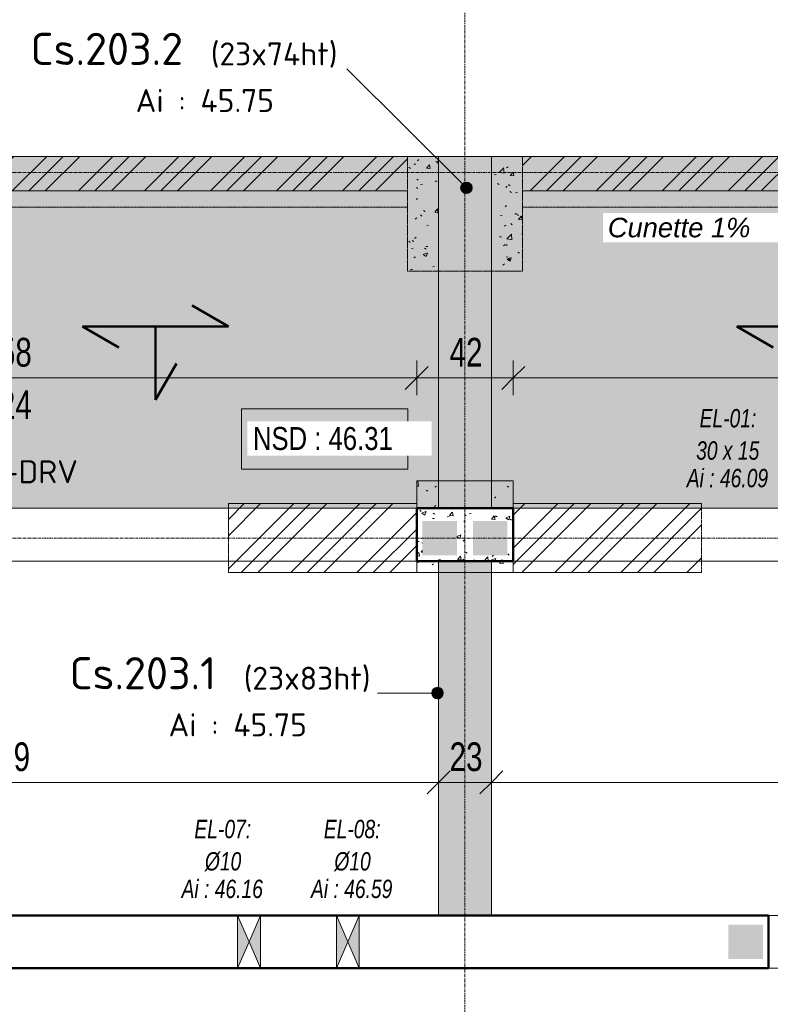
# Model space of a CAD drawing. Header units: millimetres. Extents: x 8507 to 240958, y -8745 to 78383.
# Tile 22 of 71: x 65235 to 68503, y 59709 to 63996. Entities that reach past the tile are written whole.
import ezdxf

# ---------------------------------------------------------------- set-up
doc = ezdxf.new("R2010")
doc.units = ezdxf.units.MM
for name, pattern in [('Ligne de quadrillage', [22.225, 12.7, -3.175, 3.175, -3.175]), ('Tiret 1_16_', [3.175, 1.5875, -1.5875]), ('tiret perso', [2.6, 1.3, -1.3])]:
    doc.linetypes.add(name, pattern=pattern)
for name, color, linetype, lineweight in [('A-ANNO-DIMS', 211, 'Continuous', 9), ('A-ANNO-DIMS-50', 211, 'Continuous', 9), ('A-DETL', 90, 'Continuous', 5), ('A-DETL-GENF', 92, 'Continuous', 5), ('A-DETL-MBND', 5, 'Continuous', 5), ('A-DETL-WIDE', 214, 'Continuous', 50), ('A-DOOR', 31, 'Continuous', 9), ('A-DOOR-IDEN', 31, 'Continuous', 9), ('A-FLOR-IDEN', 11, 'Continuous', 9), ('A-GENM-IDEN', 13, 'Continuous', 9), ('A-WALL', 113, 'Continuous', 9), ('G-ANNO-TEXT', 231, 'Continuous', 9), ('S-BEAM-IDEN', 2, 'Continuous', 9), ('S-GRID', 1, 'Continuous', 9)]:
    doc.layers.add(name, color=color, linetype=linetype, lineweight=lineweight)
doc.styles.add('Arial Narrow_4', font='ARIALN.TTF', dxfattribs={"width": 0.9, "height": 125})
doc.styles.add('Arial_1', font='arial.ttf', dxfattribs={"width": 0.8, "height": 100})
doc.styles.add('Arial_I_1', font='ariali.ttf', dxfattribs={"height": 85})
doc.styles.add('Arial_I_2', font='ariali.ttf', dxfattribs={"width": 0.75, "height": 80})
doc.styles.add('ISOCPEUR', font='isocpeur.ttf', dxfattribs={"height": 100})
doc.styles.add('ISOCPEUR_B', font='txt', dxfattribs={"height": 140})
doc.dimstyles.new('AB6_1_50_-_GB', dxfattribs={"dimscale": 304.8, "dimtxt": 127.928872, "dimasz": 0.328084, "dimexe": 0.246063, "dimexo": 0.0625, "dimgap": 0.04101, "dimtad": 1, "dimdec": 0, "dimlfac": 0.1, "dimdsep": 46, "dimtxsty": 'Arial Narrow_4', "dimblk1": 'OBLIQUE', "dimblk2": 'OBLIQUE', "dimsah": 1, "dimcen": 0.09, "dimazin": 0, "dimtfac": 1, "dimtdec": 4, "dimtix": 1, "dimtmove": 0, "dimatfit": 3, "dimfxl": 0.246063, "dimfxlon": 1, "dimtvp": 1, "dimtolj": 1, "dimtzin": 0, "dimarcsym": 2})
pattern_1 = [(45, (64631.8, -542.27), (-143.6841, 143.6841), []), (45, (64703.64, -542.27), (-143.6841, 143.6841), []), (45, (64775.48, -542.27), (-143.6841, 143.6841), [])]
pattern_2 = [(50, (64631.8, -542.27), (182.18467, -15.9391), [19.05, -209.55]), (355, (64631.8, -542.27), (-35.24243, 191.0566), [15.24, -167.64]), (100.451, (64646.98, -543.6), (146.9425, 175.1167), [16.19, -178.09]), (46.184, (64631.8, -491.47), (271.0789, -42.0433), [28.575, -314.325]), (96.636, (64654.4, -494.97), (237.4025, 247.4272), [24.285, -267.135]), (351.184, (64631.8, -491.47), (237.4046, 247.4251), [22.86, -251.46]), (21, (64657.2, -504.17), (151.61488, -102.26552), [19.05, -209.55]), (326, (64657.2, -504.17), (61.80236, 184.18774), [15.24, -167.64]), (71.451, (64669.83, -512.7), (213.41706, 81.92137), [16.19, -178.09]), (37.5, (64631.8, -542.27), (3.08832, 84.555076), [8.382, -157.226, 8.382, -161.798, -168.275]), (37.5, (64631.8, -542.27), (3.08832, 84.555076), [-335.788, 8.382, -159.893]), (7.5, (64631.8, -542.27), (66.81944, 100.18075), [8.382, -88.646, 8.382, -153.416, -64.135]), (7.5, (64631.8, -542.27), (66.81944, 100.18075), [-258.826, 8.382, -55.753]), (327.5, (64575.156, -542.27), (135.59049, -5.72891), [8.382, -55.118, 8.382, -189.738, -262.89]), (327.5, (64575.156, -542.27), (135.59049, -5.72891), [-261.62, 8.382, -254.508]), (317.5, (64549.76, -542.27), (148.12889, 25.42676), [8.382, -74.168, 8.382, -123.19, -186.69]), (317.5, (64549.76, -542.27), (148.12889, 25.42676), [-214.122, 8.382, -178.308])]

# ---------------------------------------------------------------- blocks, each defined once
blk = doc.blocks.new('G_PORTE_BA - F-DRV-3009778-R-1 variante')
at = {"layer": 'A-DOOR'}
for p, q in [((-1790, -115), (-1790, 115)), ((-1790, 115), (1790, 115)), ((1790, 115), (1790, -115)), ((1790, -115), (-1790, -115))]:
    blk.add_line(p, q, dxfattribs=at)
blk = doc.blocks.new('ECBIM_BIM_RESA VOILE CIRCULAIRE-24 - ECBIM_BIM_RESA VOILE CIRCULAIRE-24-3092218-R-1 variante')
at = {"layer": 'A-DETL-MBND'}
for points in [[(2441.9, 61638.6), (2491.9, 61753.6), (2441.9, 61868.6)], [(2541.9, 61638.6), (2541.9, 61868.6), (2491.9, 61753.6)]]:
    blk.add_hatch(color=256, dxfattribs=at).paths.add_polyline_path(points)
for p, q in [((2441.9, 61638.6), (2441.9, 61868.6)), ((2441.9, 61868.6), (2491.9, 61753.6)), ((2491.9, 61753.6), (2541.9, 61868.6)), ((2541.9, 61868.6), (2541.9, 61638.6)), ((2491.9, 61753.6), (2441.9, 61638.6)), ((2541.9, 61638.6), (2491.9, 61753.6))]:
    blk.add_line(p, q, dxfattribs=at)
blk = doc.blocks.new('DIMBLOCK15-R-1 variante')
at = {"layer": 'A-ANNO-DIMS-50'}
for p, q in [((67383.7, 62436.3), (67383.7, 62511.3)), ((70963.7, 62436.3), (70963.7, 62511.3)), ((70963.7, 62436.3), (67383.7, 62436.3)), ((67383.7, 62436.3), (67383.7, 62361.3)), ((70963.7, 62436.3), (70963.7, 62361.3))]:
    blk.add_line(p, q, dxfattribs=at)
at = {"layer": 'A-ANNO-DIMS-50', "lineweight": 18}
for p, q in [((67383.7, 62436.3), (67433.7, 62486.3)), ((70963.7, 62436.3), (71013.7, 62486.3)), ((67383.7, 62436.3), (67333.7, 62386.3)), ((70963.7, 62436.3), (70913.7, 62386.3))]:
    blk.add_line(p, q, dxfattribs=at)
at = {"layer": 'A-ANNO-DIMS-50', "color": 0, "char_height": 125, "width": 241.237, "attachment_point": 1, "line_spacing_factor": 0.974696, "style": 'Arial Narrow_4'}
for s, insert in [('358', (69073.1, 62610.4)), ('324', (69073.1, 62382.3))]:
    blk.add_mtext(s, dxfattribs=dict(at, insert=insert))
blk = doc.blocks.new('_Oblique')
at = {"color": 0, "linetype": 'ByBlock', "lineweight": -2}
blk.add_line((-0.5, -0.5), (0.5, 0.5), dxfattribs=at)
blk = doc.blocks.new('DIMBLOCK16-R-1 variante')
at = {"layer": 'A-ANNO-DIMS-50'}
for p, q in [((66963.7, 62436.3), (66963.7, 62511.3)), ((67383.7, 62436.3), (67383.7, 62511.3)), ((67383.7, 62436.3), (66963.7, 62436.3)), ((66963.7, 62436.3), (66963.7, 62361.3)), ((67383.7, 62436.3), (67383.7, 62361.3))]:
    blk.add_line(p, q, dxfattribs=at)
at = {"layer": 'A-ANNO-DIMS-50', "lineweight": 18}
for p, q in [((66963.7, 62436.3), (67013.7, 62486.3)), ((67383.7, 62436.3), (67433.7, 62486.3)), ((66963.7, 62436.3), (66913.7, 62386.3)), ((67383.7, 62436.3), (67333.7, 62386.3))]:
    blk.add_line(p, q, dxfattribs=at)
at = {"layer": 'A-ANNO-DIMS-50', "color": 0, "insert": (67106.6, 62610.4), "char_height": 125, "width": 160.825, "attachment_point": 1, "line_spacing_factor": 0.974696, "style": 'Arial Narrow_4'}
blk.add_mtext('42', dxfattribs=at)
blk = doc.blocks.new('DIMBLOCK17-R-1 variante')
at = {"layer": 'A-ANNO-DIMS-50'}
for p, q in [((63383.7, 62436.3), (63383.7, 62511.3)), ((66963.7, 62436.3), (66963.7, 62511.3)), ((66963.7, 62436.3), (63383.7, 62436.3)), ((63383.7, 62436.3), (63383.7, 62361.3)), ((66963.7, 62436.3), (66963.7, 62361.3))]:
    blk.add_line(p, q, dxfattribs=at)
at = {"layer": 'A-ANNO-DIMS-50', "lineweight": 18}
for p, q in [((63383.7, 62436.3), (63433.7, 62486.3)), ((66963.7, 62436.3), (67013.7, 62486.3)), ((63383.7, 62436.3), (63333.7, 62386.3)), ((66963.7, 62436.3), (66913.7, 62386.3))]:
    blk.add_line(p, q, dxfattribs=at)
at = {"layer": 'A-ANNO-DIMS-50', "color": 0, "char_height": 125, "width": 241.237, "attachment_point": 1, "line_spacing_factor": 0.974696, "style": 'Arial Narrow_4'}
for s, insert in [('358', (65073.1, 62610.4)), ('324', (65073.1, 62382.3))]:
    blk.add_mtext(s, dxfattribs=dict(at, insert=insert))
blk = doc.blocks.new('DIMBLOCK92-R-1 variante')
at = {"layer": 'A-ANNO-DIMS-50'}
for p, q in [((67288.7, 60675.1), (67288.7, 60750.1)), ((71058.7, 60675.1), (71058.7, 60750.1)), ((71058.7, 60675.1), (67288.7, 60675.1)), ((67288.7, 60675.1), (67288.7, 60600.1)), ((71058.7, 60675.1), (71058.7, 60600.1))]:
    blk.add_line(p, q, dxfattribs=at)
at = {"layer": 'A-ANNO-DIMS-50', "lineweight": 18}
for p, q in [((67288.7, 60675.1), (67338.7, 60725.1)), ((71058.7, 60675.1), (71108.7, 60725.1)), ((67288.7, 60675.1), (67238.7, 60625.1)), ((71058.7, 60675.1), (71008.7, 60625.1))]:
    blk.add_line(p, q, dxfattribs=at)
at = {"layer": 'A-ANNO-DIMS-50', "color": 0, "insert": (69073.1, 60849.1), "char_height": 125, "width": 241.237, "attachment_point": 1, "line_spacing_factor": 0.974696, "style": 'Arial Narrow_4'}
blk.add_mtext('377', dxfattribs=at)
blk = doc.blocks.new('DIMBLOCK93-R-1 variante')
at = {"layer": 'A-ANNO-DIMS-50'}
for p, q in [((67058.7, 60675.1), (67058.7, 60750.1)), ((67288.7, 60675.1), (67288.7, 60750.1)), ((67288.7, 60675.1), (67058.7, 60675.1)), ((67058.7, 60675.1), (67058.7, 60600.1)), ((67288.7, 60675.1), (67288.7, 60600.1))]:
    blk.add_line(p, q, dxfattribs=at)
at = {"layer": 'A-ANNO-DIMS-50', "lineweight": 18}
for p, q in [((67058.7, 60675.1), (67108.7, 60725.1)), ((67288.7, 60675.1), (67338.7, 60725.1)), ((67058.7, 60675.1), (67008.7, 60625.1)), ((67288.7, 60675.1), (67238.7, 60625.1))]:
    blk.add_line(p, q, dxfattribs=at)
at = {"layer": 'A-ANNO-DIMS-50', "color": 0, "insert": (67106.6, 60849.1), "char_height": 125, "width": 160.825, "attachment_point": 1, "line_spacing_factor": 0.974696, "style": 'Arial Narrow_4'}
blk.add_mtext('23', dxfattribs=at)
blk = doc.blocks.new('DIMBLOCK94-R-1 variante')
at = {"layer": 'A-ANNO-DIMS-50'}
for p, q in [((63273.7, 60675.1), (63273.7, 60750.1)), ((67058.7, 60675.1), (67058.7, 60750.1)), ((67058.7, 60675.1), (63273.7, 60675.1)), ((63273.7, 60675.1), (63273.7, 60600.1)), ((67058.7, 60675.1), (67058.7, 60600.1))]:
    blk.add_line(p, q, dxfattribs=at)
at = {"layer": 'A-ANNO-DIMS-50', "lineweight": 18}
for p, q in [((63273.7, 60675.1), (63323.7, 60725.1)), ((67058.7, 60675.1), (67108.7, 60725.1)), ((63273.7, 60675.1), (63223.7, 60625.1)), ((67058.7, 60675.1), (67008.7, 60625.1))]:
    blk.add_line(p, q, dxfattribs=at)
at = {"layer": 'A-ANNO-DIMS-50', "color": 0, "insert": (65065.6, 60849.1), "char_height": 125, "width": 241.237, "attachment_point": 1, "line_spacing_factor": 0.974696, "style": 'Arial Narrow_4'}
blk.add_mtext('379', dxfattribs=at)

msp = doc.modelspace()

# ---------------------------------------------------------------- hatches: boundary and pattern name
at = {"layer": 'A-DETL-GENF'}
for points in [[(66988.65, 61663.56), (67138.65, 61663.56), (67138.65, 61813.56), (66988.65, 61813.56)], [(67208.65, 61663.56), (67358.65, 61663.56), (67358.65, 61813.56), (67208.65, 61813.56)], [(68320.14, 59905.56), (68470.14, 59905.56), (68470.14, 60055.56), (68320.14, 60055.56)]]:
    msp.add_hatch(color=8, dxfattribs=at).paths.add_polyline_path(points)
at = {"layer": 'A-DETL-MBND'}
h = msp.add_hatch(dxfattribs=at)
h.set_pattern_fill('FP_17', color=8, style=0, pattern_type=2)
h.set_pattern_definition([(0, (64631.8, -542.27), (0, 101.6), [3.353, -98.247]), (0, (64682.6, -491.47), (0, 101.6), [3.353, -98.247])])
h.paths.add_polyline_path([(95303.65, 61838.56), (99048.65, 61838.56), (99048.65, 63400.23), (95303.65, 63400.23), (95303.65, 61868.56)])
h.paths.add_polyline_path([(99298.65, 61838.56), (99843.65, 61838.56), (99843.65, 63400.23), (99298.65, 63400.23), (99298.65, 61889.41)])
h.paths.add_polyline_path([(95073.65, 61868.56), (95073.65, 63400.23), (91288.65, 63400.23), (91288.65, 61868.56), (93383.99, 61868.56)])
h.paths.add_polyline_path([(91058.65, 61868.56), (91058.65, 63400.23), (87288.65, 63400.23), (87288.65, 61868.56), (89812.49, 61868.56)])
h.paths.add_polyline_path([(87058.65, 61868.56), (87058.65, 63400.23), (83288.65, 63400.23), (83288.65, 61868.56), (86241, 61868.56)])
h.paths.add_polyline_path([(83058.65, 61868.56), (83058.65, 63400.23), (79288.65, 63400.23), (79288.65, 61868.56), (82669.5, 61868.56)])
h.paths.add_polyline_path([(79058.65, 61868.56), (79058.65, 63400.23), (75283.65, 63400.23), (75283.65, 61868.56), (78523.65, 61868.56)])
h.paths.add_polyline_path([(75053.65, 61868.56), (75053.65, 63400.23), (71288.65, 63400.23), (71288.65, 61868.56), (74790.95, 61868.56)])
h.paths.add_polyline_path([(71058.65, 61868.56), (71058.65, 63400.23), (67288.65, 63400.23), (67288.65, 61868.56), (70169.25, 61868.56)])
h.paths.add_polyline_path([(67058.65, 61868.56), (67058.65, 63400.23), (63273.65, 63400.23), (63273.65, 61868.56), (64812, 61868.56)])
at = {"layer": 'A-DETL-MBND', "linetype": 'Tiret 1_16_'}
h = msp.add_hatch(dxfattribs=at)
h.set_pattern_fill('FP_13', style=0, pattern_type=2)
h.set_pattern_definition(pattern_1)
h.paths.add_polyline_path([(66923.65, 63250.23), (66923.65, 63400.23), (63423.65, 63400.23), (63423.65, 63250.23), (64812, 63250.23)])
h = msp.add_hatch(dxfattribs=at)
h.set_pattern_fill('FP_14', style=0, pattern_type=2)
h.set_pattern_definition(pattern_2)
h.paths.add_polyline_path([(66923.65, 62900.23), (67058.65, 62900.23), (67058.65, 63400.23), (66923.65, 63400.23)])
h.paths.add_polyline_path([(67288.65, 62900.23), (67423.65, 62900.23), (67423.65, 63400.23), (67288.65, 63400.23)])
at = {"layer": 'A-DETL-MBND'}
for points in [[(67288.65, 61868.56), (67288.65, 63400.23), (67058.65, 63400.23), (67058.65, 61868.56)], [(67288.65, 60095.56), (67288.65, 61638.56), (67058.65, 61638.56), (67058.65, 60095.56)]]:
    msp.add_hatch(color=254, dxfattribs=at).paths.add_polyline_path(points)
at = {"layer": 'A-DETL-MBND', "linetype": 'Tiret 1_16_'}
h = msp.add_hatch(dxfattribs=at)
h.set_pattern_fill('FP_26', style=0, pattern_type=2)
h.set_pattern_definition([(44.998, (64631.8, -492.2), (-143.68497, 143.6705), []), (44.998, (64703.64, -492.2), (-143.68497, 143.6705), []), (44.998, (64775.48, -492.2), (-143.68497, 143.6705), [])])
h.paths.add_polyline_path([(70871.15, 63250.23), (70923.65, 63250.23), (70912.68, 63281.59), (70923.65, 63281.59), (70923.65, 63400.23), (67423.65, 63400.23), (67423.65, 63250.23), (70169.25, 63250.23)])
h.paths.add_polyline_path([(70871.15, 63250.23), (70871.15, 63281.59), (70882.13, 63281.59)])
h = msp.add_hatch(dxfattribs=at)
h.set_pattern_fill('FP_14', style=0, pattern_type=2)
h.set_pattern_definition(pattern_2)
h.paths.add_polyline_path([(67383.65, 61588.56), (67383.65, 61988.56), (67288.65, 61988.56), (67288.65, 61868.56), (67058.65, 61868.56), (67058.65, 61988.56), (66963.65, 61988.56), (66963.65, 61588.56), (67058.65, 61588.56), (67058.65, 61638.56), (67288.65, 61638.56), (67288.65, 61588.56), (67358.65, 61588.56)])
h.paths.add_polyline_path([(67040.84, 61663.56), (66988.65, 61663.56), (66988.65, 61813.56), (67138.65, 61813.56), (67138.65, 61663.56), (67058.65, 61663.56)])
h.paths.add_polyline_path([(67288.65, 61663.56), (67208.65, 61663.56), (67208.65, 61813.56), (67358.65, 61813.56), (67358.65, 61663.56), (67306.47, 61663.56)])
h = msp.add_hatch(dxfattribs=at)
h.set_pattern_fill('FP_13', style=0, pattern_type=2)
h.set_pattern_definition(pattern_1)
h.paths.add_polyline_path([(66143.65, 61588.56), (66963.65, 61588.56), (66963.65, 61888.56), (66143.65, 61888.56)])
h = msp.add_hatch(dxfattribs=at)
h.set_pattern_fill('FP_13', style=0, pattern_type=2)
h.set_pattern_definition(pattern_1)
h.paths.add_polyline_path([(67383.65, 61588.56), (68203.65, 61588.56), (68203.65, 61888.56), (67383.65, 61888.56)])
at = {"layer": 'S-BEAM-IDEN'}
h = msp.add_hatch(color=256, dxfattribs=at)
edge = h.paths.add_edge_path()
edge.add_arc((67179.75, 63263.55), 25, 0, 360)
h = msp.add_hatch(color=256, dxfattribs=at)
edge = h.paths.add_edge_path()
edge.add_arc((67053.84, 61063.83), 25, 0, 360)

# ---------------------------------------------------------------- linework, layer by layer
at = {"layer": 'A-DETL', "linetype": 'tiret perso'}
for p, q in [((66923.65, 63180.23), (63423.65, 63180.23)), ((70923.65, 63180.23), (67423.65, 63180.23))]:
    msp.add_line(p, q, dxfattribs=at)
at = {"layer": 'A-DETL-MBND', "color": 7, "linetype": 'Tiret 1_16_'}
for p, q in [((62923.65, 63400.23), (67423.65, 63400.23)), ((67423.65, 63400.23), (62923.65, 63400.23)), ((66923.65, 62900.23), (66923.65, 63400.23)), ((66923.65, 63400.23), (66923.65, 62900.23)), ((66923.65, 63400.23), (66923.65, 63250.23)), ((66923.65, 63400.23), (66923.65, 63250.23)), ((67423.65, 63400.23), (67423.65, 62900.23)), ((67423.65, 62900.23), (67423.65, 63400.23)), ((67423.65, 63400.23), (67423.65, 63250.23)), ((67423.65, 63400.23), (67423.65, 63250.23)), ((63423.65, 63250.23), (66923.65, 63250.23)), ((66923.65, 63250.23), (63423.65, 63250.23)), ((70923.65, 63250.23), (67423.65, 63250.23)), ((67423.65, 63250.23), (70923.65, 63250.23)), ((67423.65, 62900.23), (66923.65, 62900.23)), ((66923.65, 62900.23), (67423.65, 62900.23)), ((66963.65, 61588.56), (66963.65, 61988.56)), ((66963.65, 61988.56), (67383.65, 61988.56)), ((67383.65, 61988.56), (66963.65, 61988.56)), ((66963.65, 61988.56), (66963.65, 61588.56)), ((67383.65, 61988.56), (67383.65, 61588.56)), ((67383.65, 61588.56), (67383.65, 61988.56)), ((66143.65, 61888.56), (66963.65, 61888.56)), ((66963.65, 61888.56), (66143.65, 61888.56)), ((66143.65, 61588.56), (66143.65, 61888.56)), ((66143.65, 61888.56), (66143.65, 61588.56)), ((66963.65, 61888.56), (66963.65, 61588.56)), ((66963.65, 61888.56), (66963.65, 61588.56)), ((67383.65, 61888.56), (68203.65, 61888.56)), ((68203.65, 61888.56), (67383.65, 61888.56)), ((67383.65, 61588.56), (67383.65, 61888.56)), ((67383.65, 61888.56), (67383.65, 61588.56)), ((68203.65, 61888.56), (68203.65, 61588.56)), ((68203.65, 61888.56), (68203.65, 61588.56)), ((66143.65, 61588.56), (67383.65, 61588.56)), ((67288.65, 61588.56), (66143.65, 61588.56)), ((67383.65, 61588.56), (67288.65, 61588.56)), ((67383.65, 61588.56), (68203.65, 61588.56)), ((68203.65, 61588.56), (67383.65, 61588.56))]:
    msp.add_line(p, q, dxfattribs=at)
at = {"layer": 'A-DETL-MBND'}
for p, q in [((63273.65, 63400.23), (99843.65, 63400.23)), ((83058.65, 61868.56), (67288.65, 61868.56)), ((63273.7, 61638.6), (71313.65, 61638.6)), ((66183.65, 59865.56), (66183.65, 60095.56)), ((66183.65, 60095.56), (66283.65, 60095.56)), ((66183.65, 60095.56), (66283.65, 60095.56)), ((66283.65, 60095.56), (66283.65, 59865.56)), ((66613.65, 59865.56), (66613.65, 60095.56)), ((66613.65, 60095.56), (66713.65, 60095.56)), ((66613.65, 60095.56), (66713.65, 60095.56)), ((66713.65, 60095.56), (66713.65, 59865.56)), ((66283.65, 59865.56), (66183.65, 59865.56)), ((66283.65, 59865.56), (66183.65, 59865.56)), ((66713.65, 59865.56), (66613.65, 59865.56)), ((66713.65, 59865.56), (66613.65, 59865.56))]:
    msp.add_line(p, q, dxfattribs=at)
at = {"layer": 'A-DETL-MBND', "color": 7}
for p, q in [((67288.65, 63400.23), (67058.65, 63400.23)), ((67058.65, 61868.56), (67058.65, 63400.23)), ((67058.65, 61868.56), (67058.65, 63400.23)), ((67288.65, 63400.23), (67288.65, 61868.56)), ((67288.65, 61868.56), (67288.65, 63400.23)), ((67288.65, 61868.56), (67058.65, 61868.56)), ((67058.65, 61638.56), (67288.65, 61638.56)), ((67058.65, 61588.56), (67058.65, 61638.56)), ((67058.65, 60095.56), (67058.65, 61638.56)), ((67058.65, 61638.56), (67288.65, 61638.56)), ((67288.65, 61638.56), (67288.65, 61588.56)), ((67288.65, 60095.56), (67288.65, 61638.56)), ((67288.65, 61588.56), (67058.65, 61588.56)), ((67058.65, 61588.56), (67058.65, 60095.56)), ((67058.65, 61588.56), (67288.65, 61588.56)), ((67288.65, 60095.56), (67288.65, 61588.56)), ((67058.65, 60095.56), (67288.65, 60095.56)), ((67288.65, 60095.56), (67058.65, 60095.56))]:
    msp.add_line(p, q, dxfattribs=at)
at = {"layer": 'A-DETL-WIDE'}
for p, q in [((66143.65, 62660.23), (65985.6, 62751.48)), ((65509.05, 62660.23), (66143.65, 62660.23)), ((65667.1, 62568.98), (65509.05, 62660.23)), ((65826.35, 62340.23), (65826.35, 62660.23)), ((68356.35, 62660.23), (68990.95, 62660.23)), ((68514.4, 62568.98), (68356.35, 62660.23)), ((65917.6, 62498.28), (65826.35, 62340.23))]:
    msp.add_line(p, q, dxfattribs=at)
at = {"layer": 'A-FLOR-IDEN', "flags": 128}
msp.add_lwpolyline([(66200.63, 62301.27), (66925.03, 62301.27), (66925.03, 62039.27), (66200.63, 62039.27)], close=True, dxfattribs=at)
at = {"layer": 'A-WALL'}
for p, q in [((63383.65, 61868.56), (70963.65, 61868.56)), ((63383.65, 61638.56), (71543.65, 61638.56)), ((69795.14, 60095.56), (68495.14, 60095.56)), ((69795.14, 59865.56), (68495.14, 59865.56))]:
    msp.add_line(p, q, dxfattribs=at)
at = {"layer": 'A-WALL', "lineweight": 50}
for p, q in [((66963.65, 61868.56), (67383.65, 61868.56)), ((66963.65, 61638.56), (66963.65, 61868.56)), ((67383.65, 61868.56), (67383.65, 61638.56)), ((67383.65, 61638.56), (66963.65, 61638.56)), ((63273.65, 60095.56), (68495.14, 60095.56)), ((68495.14, 60095.56), (68495.14, 59865.56)), ((68495.14, 59865.56), (63273.65, 59865.56))]:
    msp.add_line(p, q, dxfattribs=at)
at = {"layer": 'S-BEAM-IDEN'}
for p, q in [((67179.75, 63263.55), (66659.36, 63782.29)), ((67053.84, 61063.83), (66792.49, 61063.83))]:
    msp.add_line(p, q, dxfattribs=at)
for centre in [(67179.75, 63263.55), (67053.84, 61063.83)]:
    msp.add_circle(centre, 25, dxfattribs=at)
at = {"layer": 'S-GRID', "linetype": 'Ligne de quadrillage'}
for p, q in [((67173.65, 47292.72), (67173.65, 77732.55)), ((48070.04, 63330.23), (102467.67, 63330.23)), ((48070.04, 61738.56), (102467.67, 61738.56))]:
    msp.add_line(p, q, dxfattribs=at)

# ---------------------------------------------------------------- block references
at = {"layer": 'A-DETL-MBND'}
for p in [(63741.75, -1773), (64171.75, -1773)]:
    msp.add_blockref('ECBIM_BIM_RESA VOILE CIRCULAIRE-24 - ECBIM_BIM_RESA VOILE CIRCULAIRE-24-3092218-R-1 variante', p, dxfattribs=at)
at = {"layer": 'A-DOOR', "rotation": 180}
for p in [(65173.65, 61753.56), (69173.65, 61753.56)]:
    msp.add_blockref('G_PORTE_BA - F-DRV-3009778-R-1 variante', p, dxfattribs=at)

# ---------------------------------------------------------------- texts
at = {"layer": 'A-DOOR-IDEN', "insert": (65090.15, 62077.49), "char_height": 100, "width": 489.0294, "attachment_point": 1, "style": 'ISOCPEUR'}
msp.add_mtext('F-DRV', dxfattribs=at)
at = {"layer": 'A-GENM-IDEN', "char_height": 80, "attachment_point": 1, "style": 'Arial_I_2'}
for s, insert, width in [('EL-01:', (68194.82, 62300.6), 306.6455), ('30 x 15', (68179.82, 62159.97), 342.7214), ('Ai : 46.09', (68138.95, 62039.92), 441.9302), ('EL-07:', (65995.79, 60511.84), 306.6455), ('EL-08:', (66559.18, 60511.84), 306.6455), ('Ø10', (66041.54, 60371.21), 195.4113), ('Ø10', (66604.93, 60371.21), 195.4113), ('Ai : 46.16', (65939.91, 60251.16), 441.9302), ('Ai : 46.59', (66503.31, 60251.16), 441.9302)]:
    msp.add_mtext(s, dxfattribs=dict(at, insert=insert, width=width))
at = {"layer": 'S-BEAM-IDEN', "attachment_point": 1}
for s, insert, char_height, width, style in [('Cs.203.2', (65282.34, 63938.77), 140, 857.8056, 'ISOCPEUR_B'), ('(23x74ht)', (66067.36, 63896.9), 100, 713.5019, 'ISOCPEUR'), ('Ai : 45.75', (65740.23, 63693.89), 100, 737.5525, 'ISOCPEUR'), ('Cs.203.1', (65451.98, 61220.31), 140, 825.7381, 'ISOCPEUR_B'), ('(23x83ht)', (66210.49, 61178.44), 100, 701.4766, 'ISOCPEUR'), ('Ai : 45.75', (65883.36, 60975.43), 100, 737.5525, 'ISOCPEUR')]:
    msp.add_mtext(s, dxfattribs=dict(at, insert=insert, char_height=char_height, width=width, style=style))

# ---------------------------------------------------------------- dimensions: what is measured, and where the dimension line sits
at = {"layer": 'A-ANNO-DIMS'}
for base, p1, p2, picture, middle in [((63383.65, 62436.31), (66963.65, 62361.31), (63383.65, 62361.31), 'DIMBLOCK17-R-1 variante', (65173.65, 62436.31)), ((67383.65, 62436.31), (70963.65, 62361.31), (67383.65, 62361.31), 'DIMBLOCK15-R-1 variante', (69173.65, 62436.31))]:
    dim = msp.add_linear_dim(base=base, p1=p1, p2=p2, text='<>\\X324', dimstyle='AB6_1_50_-_GB', override={"dimpost": '<>', "dimfxl": 3580}, dxfattribs=at)
    dim.commit()
    dim.dimension.update_dxf_attribs({"geometry": picture, "text_midpoint": middle})
dim = msp.add_linear_dim(base=(66963.65, 62436.31), p1=(67383.65, 62361.31), p2=(66963.65, 62361.31), angle=0, dimstyle='AB6_1_50_-_GB', override={"dimpost": '<>', "dimfxl": 420}, dxfattribs=at)
dim.commit()
dim.dimension.update_dxf_attribs({"geometry": 'DIMBLOCK16-R-1 variante', "text_midpoint": (67173.65, 62511.57)})
for base, p1, p2, override, picture, middle in [((63273.65422748, 60675.08526748), (67058.65422748, 60600.08526748), (63273.65422748, 60600.08526748), {"dimpost": '<>', "dimfxl": 3785}, 'DIMBLOCK94-R-1 variante', (65166.15422748, 60751.40689131)), ((67058.65, 60675.09), (67288.65, 60600.09), (67058.65, 60600.09), {"dimpost": '<>', "dimfxl": 230}, 'DIMBLOCK93-R-1 variante', (67173.65, 60751.41)), ((67288.65, 60675.09), (71058.65, 60600.09), (67288.65, 60600.09), {"dimpost": '<>', "dimfxl": 3770}, 'DIMBLOCK92-R-1 variante', (69173.65, 60751.41))]:
    dim = msp.add_linear_dim(base=base, p1=p1, p2=p2, dimstyle='AB6_1_50_-_GB', override=override, dxfattribs=at)
    dim.commit()
    dim.dimension.update_dxf_attribs({"geometry": picture, "text_midpoint": middle})

# ---------------------------------------------------------------- next in the draw order: texts
at = {"layer": 'A-FLOR-IDEN', "insert": (66250.63, 62222.29), "char_height": 100, "width": 753.5862, "attachment_point": 1, "style": 'Arial_1', "bg_fill": 3, "box_fill_scale": 1.25, "bg_fill_color": 256, "bg_fill_true_color": 13158600, "bg_fill_transparency": 0}
msp.add_mtext('NSD : 46.31', dxfattribs=at)
at = {"layer": 'G-ANNO-TEXT', "color": 7, "insert": (67795.43, 63133.31), "char_height": 85, "width": 781.6453, "attachment_point": 1, "style": 'Arial_I_1', "bg_fill": 3, "box_fill_scale": 1.25, "bg_fill_color": 256, "bg_fill_true_color": 13158600, "bg_fill_transparency": 0}
msp.add_mtext('Cunette 1%', dxfattribs=at)

doc.saveas('drawing.dxf')
